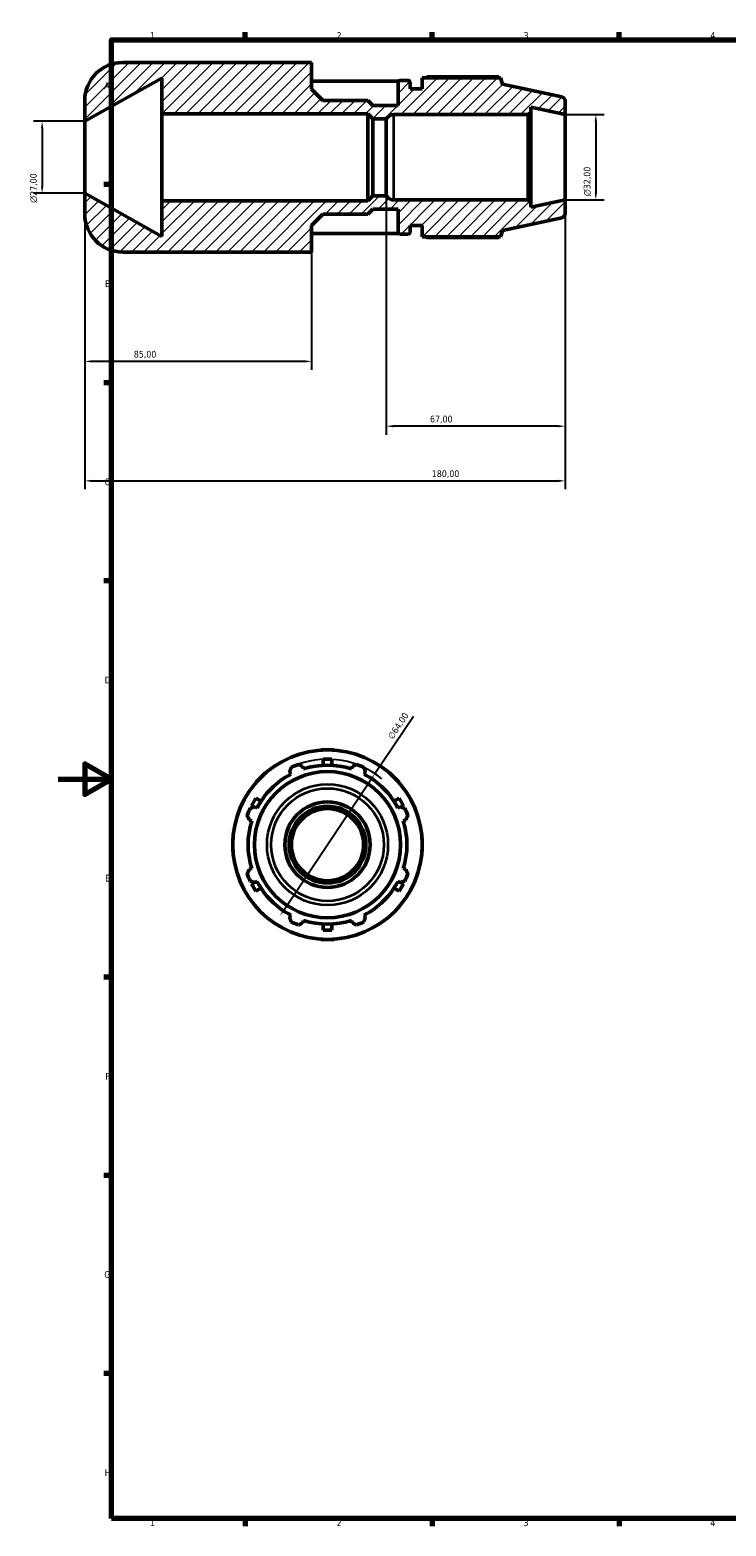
# Model space of a CAD drawing. Header units: millimetres. Extents: x -11 to 931, y 0 to 594.
# Tile 1 of 5: x -11 to 250, y 17 to 578. Entities that reach past the tile are written whole.
import ezdxf

# ---------------------------------------------------------------- set-up
doc = ezdxf.new("R2010")
doc.units = ezdxf.units.MM
for name, color, linetype, lineweight in [('Border (ISO)', 7, 'Continuous', 70), ('Dimension (ISO)', 7, 'Continuous', 25), ('Hatch (ISO)', 7, 'Continuous', 18), ('Visible (ISO)', 7, 'Continuous', 50), ('Visible Narrow (ISO)', 7, 'Continuous', 35)]:
    doc.layers.add(name, color=color, linetype=linetype, lineweight=lineweight)
doc.styles.add('Note Text (ISO)', font='tahoma.ttf')
doc.dimstyles.new('Default (ISO)', dxfattribs={"dimtxt": 2.5, "dimasz": 2.5, "dimexe": 3.175, "dimexo": 0, "dimgap": 0.762, "dimtad": 1, "dimrnd": 1e-08, "dimzin": 0, "dimtxsty": 'Note Text (ISO)', "dimcen": 0.09, "dimdle": 10, "dimclrd": 256, "dimclre": 256, "dimclrt": 232, "dimazin": 0, "dimtfac": 1.40208, "dimtmove": 0, "dimatfit": 3, "dimfxl": 1, "dimtolj": 1, "dimtzin": 0, "dimlwd": -1, "dimlwe": -1, "dimarcsym": 0})

# ---------------------------------------------------------------- blocks, each defined once
blk = doc.blocks.new('Borders Default Border')
at = {"layer": 'Border (ISO)'}
for p, q in [((70.08, 574), (70.08, 576.9)), ((140.17, 574), (140.17, 576.9)), ((210.25, 574), (210.25, 576.9)), ((20, 519.75), (17.1, 519.75)), ((20, 445.5), (17.1, 445.5)), ((20, 371.25), (17.1, 371.25)), ((20, 222.75), (17.1, 222.75)), ((20, 148.5), (17.1, 148.5)), ((20, 74.25), (17.1, 74.25)), ((70.08, 20), (70.08, 17.1)), ((140.17, 20), (140.17, 17.1)), ((210.25, 20), (210.25, 17.1))]:
    blk.add_line(p, q, dxfattribs=at)
at = {"layer": 'Border (ISO)', "flags": 128}
for points in [[(20, 20), (20, 574), (821, 574), (821, 20), (20, 20)], [(0, 297), (20, 297), (10, 302.77), (10, 291.23), (20, 297)]]:
    blk.add_lwpolyline(points, dxfattribs=at)
at = {"layer": 'Border (ISO)', "color": 232, "true_color": 0xca0064, "char_height": 2.5, "attachment_point": 7, "style": 'Note Text (ISO)'}
for s, insert in [('1', (34.48, 574.4)), ('2', (104.37, 574.4)), ('3', (174.43, 574.35)), ('4', (244.42, 574.4)), ('A', (17.29, 555.62)), ('B', (17.59, 481.37)), ('C', (17.43, 407.08)), ('D', (17.43, 332.88)), ('E', (17.64, 258.63)), ('F', (17.7, 184.38)), ('G', (17.31, 110.08)), ('H', (17.44, 35.88)), ('1', (34.48, 17.1)), ('2', (104.37, 17.1)), ('3', (174.43, 17.05)), ('4', (244.42, 17.1))]:
    blk.add_mtext(s, dxfattribs=dict(at, insert=insert))
blk = doc.blocks.new('*D7')
at = {"layer": 'Defpoints', "color": 0, "transparency": 16777216}
for p in [(190, 546), (190, 514), (201.51, 514)]:
    blk.add_point(p, dxfattribs=at)
at = {"layer": 'Dimension (ISO)', "transparency": 16777216}
for p, q in [((190, 546), (204.69, 546)), ((201.51, 543.5), (201.51, 516.5)), ((190, 514), (204.69, 514))]:
    blk.add_line(p, q, dxfattribs=at)
for points in [[(201.1, 543.5), (201.93, 543.5), (201.51, 546)], [(201.1, 516.5), (201.93, 516.5), (201.51, 514)]]:
    blk.add_solid(points, dxfattribs=at)
at = {"layer": 'Dimension (ISO)', "color": 232, "true_color": 0xca0064, "transparency": 16777216, "insert": (196.99, 515.44), "char_height": 2.5, "attachment_point": 1, "rotation": 90, "style": 'Note Text (ISO)'}
blk.add_mtext('\\A1;\\fAIGDT|b0|i0;\\H2.5000;\\ln\\fTahoma|b0|i0;\\H2.5000;32,00', dxfattribs=at)
blk = doc.blocks.new('*D8')
at = {"layer": 'Defpoints', "color": 0, "transparency": 16777216}
for p in [(10, 516.5), (95, 494.5), (10, 453.52)]:
    blk.add_point(p, dxfattribs=at)
at = {"layer": 'Dimension (ISO)', "transparency": 16777216}
for p, q in [((10, 516.5), (10, 450.34)), ((95, 494.5), (95, 450.34)), ((92.5, 453.52), (12.5, 453.52))]:
    blk.add_line(p, q, dxfattribs=at)
for points in [[(12.5, 453.93), (12.5, 453.1), (10, 453.52)], [(92.5, 453.93), (92.5, 453.1), (95, 453.52)]]:
    blk.add_solid(points, dxfattribs=at)
at = {"layer": 'Dimension (ISO)', "color": 232, "true_color": 0xca0064, "transparency": 16777216, "insert": (28.36, 457.46), "char_height": 2.5, "attachment_point": 1, "style": 'Note Text (ISO)'}
blk.add_mtext('\\A1;85,00', dxfattribs=at)
blk = doc.blocks.new('*D9')
at = {"layer": 'Defpoints', "color": 0, "transparency": 16777216}
for p in [(10, 516.5), (190, 514), (190, 408.75)]:
    blk.add_point(p, dxfattribs=at)
at = {"layer": 'Dimension (ISO)', "transparency": 16777216}
for p, q in [((10, 516.5), (10, 405.58)), ((190, 514), (190, 405.58)), ((12.5, 408.75), (187.5, 408.75))]:
    blk.add_line(p, q, dxfattribs=at)
for points in [[(12.5, 409.17), (12.5, 408.34), (10, 408.75)], [(187.5, 409.17), (187.5, 408.34), (190, 408.75)]]:
    blk.add_solid(points, dxfattribs=at)
at = {"layer": 'Dimension (ISO)', "color": 232, "true_color": 0xca0064, "transparency": 16777216, "insert": (140.05, 412.69), "char_height": 2.5, "attachment_point": 1, "style": 'Note Text (ISO)'}
blk.add_mtext('\\A1;180,00', dxfattribs=at)
blk = doc.blocks.new('*D10')
at = {"layer": 'Defpoints', "color": 0, "transparency": 16777216}
for p in [(123, 515.6), (190, 514), (123, 429.22)]:
    blk.add_point(p, dxfattribs=at)
at = {"layer": 'Dimension (ISO)', "transparency": 16777216}
for p, q in [((123, 515.6), (123, 426.05)), ((190, 514), (190, 426.05)), ((187.5, 429.22), (125.5, 429.22))]:
    blk.add_line(p, q, dxfattribs=at)
for points in [[(125.5, 429.64), (125.5, 428.81), (123, 429.22)], [(187.5, 429.64), (187.5, 428.81), (190, 429.22)]]:
    blk.add_solid(points, dxfattribs=at)
at = {"layer": 'Dimension (ISO)', "color": 232, "true_color": 0xca0064, "transparency": 16777216, "insert": (139.37, 433.16), "char_height": 2.5, "attachment_point": 1, "style": 'Note Text (ISO)'}
blk.add_mtext('\\A1;67,00', dxfattribs=at)
blk = doc.blocks.new('*D11')
at = {"layer": 'Defpoints', "color": 0, "transparency": 16777216}
for p in [(118.73, 299.04), (83.19, 245.82)]:
    blk.add_point(p, dxfattribs=at)
at = {"layer": 'Dimension (ISO)', "transparency": 16777216}
for p, q in [((118.73, 299.04), (133.16, 320.64)), ((84.57, 247.9), (117.34, 296.96))]:
    blk.add_line(p, q, dxfattribs=at)
blk.add_arc((100.96, 272.43), 32, 50.5767, 109.792, dxfattribs=at)
for points in [[(117, 297.19), (117.69, 296.73), (118.73, 299.04)], [(84.23, 248.13), (84.92, 247.66), (83.19, 245.82)]]:
    blk.add_solid(points, dxfattribs=at)
at = {"layer": 'Dimension (ISO)', "color": 232, "true_color": 0xca0064, "transparency": 16777216, "insert": (123.33, 313.08), "char_height": 2.5, "attachment_point": 1, "rotation": 56.2615, "style": 'Note Text (ISO)'}
blk.add_mtext('\\A1;∅64,00', dxfattribs=at)
blk = doc.blocks.new('*D13')
at = {"layer": 'Defpoints', "color": 0, "transparency": 16777216}
for p in [(10, 543.5), (-6, 516.5), (10, 516.5)]:
    blk.add_point(p, dxfattribs=at)
at = {"layer": 'Dimension (ISO)', "transparency": 16777216}
for p, q in [((10, 543.5), (-9.17, 543.5)), ((-6, 541), (-6, 519)), ((10, 516.5), (-9.17, 516.5))]:
    blk.add_line(p, q, dxfattribs=at)
for points in [[(-6.42, 541), (-5.58, 541), (-6, 543.5)], [(-6.42, 519), (-5.58, 519), (-6, 516.5)]]:
    blk.add_solid(points, dxfattribs=at)
at = {"layer": 'Dimension (ISO)', "color": 232, "true_color": 0xca0064, "transparency": 16777216, "insert": (-10.52, 512.94), "char_height": 2.5, "attachment_point": 1, "rotation": 90, "style": 'Note Text (ISO)'}
blk.add_mtext('\\A1;\\fAIGDT|b0|i0;\\H2.5000;\\ln\\fTahoma|b0|i0;\\H2.5000;27,00', dxfattribs=at)

msp = doc.modelspace()

# ---------------------------------------------------------------- hatches: boundary and pattern name
at = {"layer": 'Hatch (ISO)'}
h = msp.add_hatch(dxfattribs=at)
h.set_pattern_fill('ANSI31', color=256, scale=25.4, style=0)
h.set_pattern_definition([(45, (0, 0), (-2.245064, 2.245064), [])])
edge = h.paths.add_edge_path()
edge.add_ellipse((188.4, 508.896), major_axis=(0.333, -1.565), ratio=1, start_angle=0, end_angle=78)
edge.add_line((190, 508.896), (190, 514))
edge.add_line((190, 514), (177.143, 511.267))
edge.add_line((177.143, 511.267), (177.143, 513.04))
edge.add_line((177.143, 513.04), (176.183, 514))
edge.add_line((176.183, 514), (125.771, 514))
edge.add_ellipse((125.771, 517.2), major_axis=(0, -3.2), ratio=1, start_angle=300, end_angle=360, ccw=False)
edge.add_line((123, 515.6), (118, 515.6))
edge.add_line((118, 515.6), (116.12, 513.72))
edge.add_line((116.12, 513.72), (38.9, 513.72))
edge.add_line((38.9, 513.72), (38.9, 500.342))
edge.add_line((38.9, 500.342), (10, 516.5))
edge.add_line((10, 516.5), (10, 508.7))
edge.add_ellipse((24.2, 508.7), major_axis=(-14.2, 0), ratio=1, start_angle=0, end_angle=90)
edge.add_line((24.2, 494.5), (89.32, 494.5))
edge.add_line((89.32, 494.5), (95, 494.5))
edge.add_line((95, 494.5), (95, 504.45))
edge.add_line((95, 504.45), (99.25, 508.7))
edge.add_line((99.25, 508.7), (116.12, 508.7))
edge.add_line((116.12, 508.7), (118, 510.58))
edge.add_line((118, 510.58), (127.4, 510.58))
edge.add_line((127.4, 510.58), (127.4, 501.84))
edge.add_ellipse((128.04, 501.84), major_axis=(-0.64, 0), ratio=1, start_angle=0, end_angle=90)
edge.add_line((128.04, 501.2), (131.26, 501.2))
edge.add_ellipse((131.26, 501.84), major_axis=(0, -0.64), ratio=1, start_angle=0, end_angle=90)
edge.add_line((131.9, 501.84), (131.9, 504.4))
edge.add_line((131.9, 504.4), (136.4, 504.4))
edge.add_line((136.4, 504.4), (136.4, 500.24))
edge.add_line((136.4, 500.24), (165.778, 500.24))
edge.add_line((165.778, 500.24), (166.55, 502.616))
edge.add_line((166.55, 502.616), (188.733, 507.331))
edge = h.paths.add_edge_path()
edge.add_ellipse((188.4, 551.104), major_axis=(1.6, 0), ratio=1, start_angle=0, end_angle=78)
edge.add_line((188.733, 552.669), (166.55, 557.384))
edge.add_line((166.55, 557.384), (165.778, 559.76))
edge.add_line((165.778, 559.76), (136.4, 559.76))
edge.add_line((136.4, 559.76), (136.4, 555.6))
edge.add_line((136.4, 555.6), (131.9, 555.6))
edge.add_line((131.9, 555.6), (131.9, 558.16))
edge.add_ellipse((131.26, 558.16), major_axis=(0.64, 0), ratio=1, start_angle=0, end_angle=90)
edge.add_line((131.26, 558.8), (128.04, 558.8))
edge.add_ellipse((128.04, 558.16), major_axis=(0, 0.64), ratio=1, start_angle=0, end_angle=90)
edge.add_line((127.4, 558.16), (127.4, 549.42))
edge.add_line((127.4, 549.42), (118, 549.42))
edge.add_line((118, 549.42), (116.12, 551.3))
edge.add_line((116.12, 551.3), (99.25, 551.3))
edge.add_line((99.25, 551.3), (95, 555.55))
edge.add_line((95, 555.55), (95, 565.5))
edge.add_line((95, 565.5), (89.32, 565.5))
edge.add_line((89.32, 565.5), (24.2, 565.5))
edge.add_ellipse((24.2, 551.3), major_axis=(0, 14.2), ratio=1, start_angle=0, end_angle=90)
edge.add_line((10, 551.3), (10, 543.5))
edge.add_line((10, 543.5), (38.9, 559.658))
edge.add_line((38.9, 559.658), (38.9, 546.28))
edge.add_line((38.9, 546.28), (116.12, 546.28))
edge.add_line((116.12, 546.28), (118, 544.4))
edge.add_line((118, 544.4), (123, 544.4))
edge.add_ellipse((125.771, 542.8), major_axis=(-2.771, 1.6), ratio=1, start_angle=300, end_angle=360, ccw=False)
edge.add_line((125.771, 546), (176.183, 546))
edge.add_line((176.183, 546), (177.143, 546.96))
edge.add_line((177.143, 546.96), (177.143, 548.733))
edge.add_line((177.143, 548.733), (190, 546))
edge.add_line((190, 546), (190, 551.104))

# ---------------------------------------------------------------- linework, layer by layer
at = {"layer": 'Visible (ISO)'}
for p, q in [((89.32, 565.5), (24.2, 565.5)), ((95, 565.5), (89.32, 565.5)), ((95, 555.55), (95, 565.5)), ((10, 543.5), (38.9, 559.658)), ((38.9, 559.658), (38.9, 546.28)), ((127.506, 558.513), (95, 558.513)), ((99.25, 551.3), (95, 555.55)), ((127.4, 558.16), (127.4, 549.42)), ((131.26, 558.8), (128.04, 558.8)), ((131.9, 555.6), (131.9, 558.16)), ((136.4, 555.6), (131.9, 555.6)), ((165.778, 559.76), (136.4, 559.76)), ((136.4, 559.76), (136.4, 555.6)), ((165.05, 560.11), (138.32, 560.11)), ((166.55, 557.384), (165.778, 559.76)), ((188.733, 552.669), (166.55, 557.384)), ((10, 551.3), (10, 543.5)), ((116.12, 551.3), (99.25, 551.3)), ((118, 549.42), (116.12, 551.3)), ((127.4, 549.42), (118, 549.42)), ((190, 546), (190, 551.104)), ((38.9, 546.28), (116.12, 546.28)), ((38.9, 513.72), (38.9, 546.28)), ((116.12, 546.28), (118, 544.4)), ((116.12, 513.72), (116.12, 546.28)), ((118, 544.4), (123, 544.4)), ((118, 515.6), (118, 544.4)), ((123, 515.6), (123, 544.4)), ((125.771, 546), (176.183, 546)), ((176.183, 546), (177.143, 546.96)), ((176.183, 546), (176.183, 514)), ((177.143, 546.96), (177.143, 548.733)), ((177.143, 548.733), (190, 546)), ((177.143, 513.04), (177.143, 546.96)), ((190, 514), (190, 546)), ((10, 516.5), (10, 543.5)), ((38.9, 500.342), (10, 516.5)), ((10, 516.5), (10, 508.7)), ((116.12, 513.72), (38.9, 513.72)), ((38.9, 513.72), (38.9, 500.342)), ((118, 515.6), (116.12, 513.72)), ((116.12, 508.7), (118, 510.58)), ((123, 515.6), (118, 515.6)), ((118, 510.58), (127.4, 510.58)), ((176.183, 514), (125.771, 514)), ((127.4, 510.58), (127.4, 501.84)), ((177.143, 513.04), (176.183, 514)), ((190, 514), (177.143, 511.267)), ((177.143, 511.267), (177.143, 513.04)), ((190, 508.896), (190, 514)), ((95, 504.45), (99.25, 508.7)), ((99.25, 508.7), (116.12, 508.7)), ((166.55, 502.616), (188.733, 507.331)), ((95, 494.5), (95, 504.45)), ((95, 501.487), (127.506, 501.487)), ((128.04, 501.2), (131.26, 501.2)), ((131.9, 501.84), (131.9, 504.4)), ((131.9, 504.4), (136.4, 504.4)), ((136.4, 504.4), (136.4, 500.24)), ((136.4, 500.24), (165.778, 500.24)), ((138.32, 499.89), (165.05, 499.89)), ((165.778, 500.24), (166.55, 502.616)), ((24.2, 494.5), (89.32, 494.5)), ((89.32, 494.5), (95, 494.5)), ((98.399, 307.927), (100.959, 307.927)), ((98.399, 307.835), (98.399, 307.927)), ((99.359, 302.144), (99.359, 304.427)), ((102.559, 304.427), (99.359, 304.427)), ((100.959, 307.927), (103.519, 307.927)), ((102.559, 304.427), (102.559, 302.144)), ((103.519, 307.927), (103.519, 307.835)), ((74.046, 295.719), (75.856, 297.53)), ((75.856, 297.53), (77.666, 299.34)), ((77.666, 299.34), (77.732, 299.275)), ((86.774, 299.676), (87.217, 298.825)), ((92.01, 300.81), (91.721, 301.726)), ((110.196, 301.726), (109.908, 300.81)), ((114.7, 298.825), (115.143, 299.676)), ((124.185, 299.275), (124.251, 299.34)), ((124.251, 299.34), (126.061, 297.53)), ((126.061, 297.53), (127.871, 295.719)), ((74.111, 295.654), (74.046, 295.719)), ((127.871, 295.719), (127.806, 295.654)), ((74.046, 289.813), (72.446, 287.042)), ((73.377, 286.504), (72.446, 287.042)), ((74.561, 286.169), (73.71, 286.612)), ((74.046, 289.813), (76.023, 288.671)), ((125.894, 288.671), (127.871, 289.813)), ((128.208, 286.612), (127.356, 286.169)), ((129.471, 287.042), (127.871, 289.813)), ((129.471, 287.042), (128.54, 286.504)), ((71.66, 281.665), (72.576, 281.376)), ((129.341, 281.376), (130.257, 281.665)), ((65.459, 274.987), (65.551, 274.987)), ((65.459, 272.427), (65.459, 274.987)), ((136.366, 274.987), (136.459, 274.987)), ((136.459, 274.987), (136.459, 272.427)), ((65.459, 269.867), (65.459, 272.427)), ((65.551, 269.867), (65.459, 269.867)), ((136.459, 269.867), (136.366, 269.867)), ((136.459, 272.427), (136.459, 269.867)), ((72.576, 263.478), (71.66, 263.19)), ((72.446, 257.813), (73.377, 258.351)), ((73.71, 258.242), (74.561, 258.686)), ((127.356, 258.686), (128.208, 258.242)), ((128.54, 258.351), (129.471, 257.813)), ((130.257, 263.19), (129.341, 263.478)), ((72.446, 257.813), (74.046, 255.042)), ((76.023, 256.183), (74.046, 255.042)), ((127.871, 255.042), (125.894, 256.183)), ((127.871, 255.042), (129.471, 257.813)), ((74.046, 249.135), (74.111, 249.201)), ((75.856, 247.325), (74.046, 249.135)), ((77.666, 245.515), (75.856, 247.325)), ((126.061, 247.325), (124.251, 245.515)), ((127.871, 249.135), (126.061, 247.325)), ((127.806, 249.201), (127.871, 249.135)), ((77.732, 245.58), (77.666, 245.515)), ((87.217, 246.03), (86.774, 245.178)), ((91.721, 243.129), (92.01, 244.045)), ((99.359, 240.427), (99.359, 242.71)), ((102.559, 242.71), (102.559, 240.427)), ((109.908, 244.045), (110.196, 243.129)), ((115.143, 245.178), (114.7, 246.03)), ((124.251, 245.515), (124.185, 245.58)), ((98.399, 236.927), (98.399, 237.02)), ((100.959, 236.927), (98.399, 236.927)), ((99.359, 240.427), (102.559, 240.427)), ((103.519, 236.927), (100.959, 236.927)), ((103.519, 237.02), (103.519, 236.927))]:
    msp.add_line(p, q, dxfattribs=at)
for radius in [35.5, 27.384, 16, 14.4, 13.5]:
    msp.add_circle((100.959, 272.427), radius, dxfattribs=at)
for centre, radius, start, end in [((24.2, 551.3), 14.2, 90, 180), ((128.04, 558.16), 0.64, 90, 180), ((131.26, 558.16), 0.64, 0, 90), ((188.4, 551.104), 1.6, 0, 78), ((125.771, 542.8), 3.2, 90, 150), ((125.771, 517.2), 3.2, 210, 270), ((24.2, 508.7), 14.2, 180, 270), ((188.4, 508.896), 1.6, 282, 0), ((128.04, 501.84), 0.64, 180, 270), ((131.26, 501.84), 0.64, 270, 0), ((100.959, 272.427), 29.76, 117.5, 152.5), ((100.959, 272.427), 32, 109.79198, 115.20802), ((100.959, 272.427), 29.76, 72.5, 107.5), ((100.959, 272.427), 32, 64.79198, 70.20802), ((100.959, 272.427), 29.76, 27.5, 62.5), ((100.959, 272.427), 32, 154.79198, 160.20802), ((100.959, 272.427), 32, 19.79198, 25.20802), ((100.959, 272.427), 29.76, 162.5, 197.5), ((100.959, 272.427), 29.76, 342.5, 17.5), ((100.959, 272.427), 32, 199.79198, 205.20802), ((100.959, 272.427), 29.76, 207.5, 242.5), ((100.959, 272.427), 29.76, 297.5, 332.5), ((100.959, 272.427), 32, 334.79198, 340.20802), ((100.959, 272.427), 32, 244.79198, 250.20802), ((100.959, 272.427), 29.76, 252.5, 287.5), ((100.959, 272.427), 32, 289.79198, 295.20802)]:
    msp.add_arc(centre, radius, start, end, dxfattribs=at)
for points, weights in [([(137.762, 559.76), (138.036, 559.933), (138.32, 560.11)], [1.01176349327, 1.01385715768, 1.01580463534]), ([(165.232, 559.76), (165.142, 559.933), (165.05, 560.11)], [1.00127360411, 1.00071073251, 1]), ([(138.32, 499.89), (138.036, 500.067), (137.762, 500.24)], [1.01580463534, 1.01385715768, 1.01176349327]), ([(165.05, 499.89), (165.142, 500.067), (165.232, 500.24)], [1, 1.00071073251, 1.00127360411]), ([(86.774, 299.676), (87.046, 300.511), (87.33, 301.38)], [1.00252357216, 1.00166991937, 1]), ([(90.123, 302.537), (90.938, 302.123), (91.721, 301.726)], [1, 1.00166991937, 1.00252357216]), ([(110.196, 301.726), (110.979, 302.123), (111.794, 302.537)], [1.00252357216, 1.00166991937, 1]), ([(114.588, 301.38), (114.871, 300.511), (115.143, 299.676)], [1, 1.00166991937, 1.00252357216]), ([(72.006, 286.056), (72.875, 286.34), (73.71, 286.612)], [1, 1.00166991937, 1.00252357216]), ([(128.208, 286.612), (129.042, 286.34), (129.911, 286.056)], [1.00252357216, 1.00166991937, 1]), ([(71.66, 281.665), (71.263, 282.448), (70.849, 283.263)], [1.00252357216, 1.00166991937, 1]), ([(131.068, 283.263), (130.654, 282.448), (130.257, 281.665)], [1, 1.00166991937, 1.00252357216]), ([(70.849, 261.592), (71.263, 262.407), (71.66, 263.19)], [1, 1.00166991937, 1.00252357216]), ([(73.71, 258.242), (72.875, 258.515), (72.006, 258.798)], [1.00252357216, 1.00166991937, 1]), ([(129.911, 258.798), (129.042, 258.515), (128.208, 258.242)], [1, 1.00166991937, 1.00252357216]), ([(130.257, 263.19), (130.654, 262.407), (131.068, 261.592)], [1.00252357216, 1.00166991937, 1]), ([(87.33, 243.475), (87.046, 244.344), (86.774, 245.178)], [1, 1.00166991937, 1.00252357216]), ([(91.721, 243.129), (90.938, 242.732), (90.123, 242.318)], [1.00252357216, 1.00166991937, 1]), ([(111.794, 242.318), (110.979, 242.732), (110.196, 243.129)], [1, 1.00166991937, 1.00252357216]), ([(115.143, 245.178), (114.871, 244.344), (114.588, 243.475)], [1.00252357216, 1.00166991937, 1])]:
    msp.add_rational_spline(points, weights, degree=2, dxfattribs=at)
at = {"layer": 'Visible Narrow (ISO)'}
msp.add_line((125.771, 514.197), (125.771, 545.803), dxfattribs=at)
for radius in [22.669, 21.104]:
    msp.add_circle((100.959, 272.427), radius, dxfattribs=at)

# ---------------------------------------------------------------- block references
msp.add_blockref('Borders Default Border', (0, 0))

# ---------------------------------------------------------------- dimensions: what is measured, and where the dimension line sits
at = {"layer": 'Dimension (ISO)'}
for base, p1, p2, picture, middle in [((201.514, 514), (190, 546), (190, 514), '*D7', (201.514, 521)), ((-6, 516.5), (10, 543.5), (10, 516.5), '*D13', (-6, 518.5))]:
    dim = msp.add_linear_dim(base=base, p1=p1, p2=p2, angle=90, text='\\fAIGDT|b0|i0;\\H2.5000;\\ln\\fTahoma|b0|i0;\\H2.5000;<>', dimstyle='Default (ISO)', override={"dimdec": 2, "dimtp": 0, "dimtm": 0, "dimtdec": 2, "dimtofl": 0, "dimatfit": 1}, dxfattribs=at)
    dim.commit()
    dim.dimension.update_dxf_attribs({"geometry": picture, "text_midpoint": middle, "dimtype": 160})
for base, p1, p2, picture, middle in [((10, 453.518), (95, 494.5), (10, 516.5), '*D8', (32.5, 453.518)), ((190, 408.753), (10, 516.5), (190, 514), '*D9', (145, 408.753)), ((123, 429.223), (190, 514), (123, 515.6), '*D10', (143.5, 429.223))]:
    dim = msp.add_linear_dim(base=base, p1=p1, p2=p2, angle=180, dimstyle='Default (ISO)', override={"dimdec": 2, "dimtp": 0, "dimtm": 0, "dimtdec": 2, "dimtofl": 0, "dimatfit": 1}, dxfattribs=at)
    dim.commit()
    dim.dimension.update_dxf_attribs({"geometry": picture, "text_midpoint": middle, "dimtype": 160})
dim = msp.add_diameter_dim_2p(p1=(83.186, 245.817), p2=(118.731, 299.038), dimstyle='Default (ISO)', override={"dimdec": 2, "dimlfac": 1, "dimtp": 0, "dimtm": 0, "dimtdec": 2, "dimatfit": 2}, dxfattribs=at)
dim.commit()
dim.dimension.update_dxf_attribs({"geometry": '*D11', "text_midpoint": (129.687, 315.441), "dimtype": 163})

doc.saveas('drawing.dxf')
